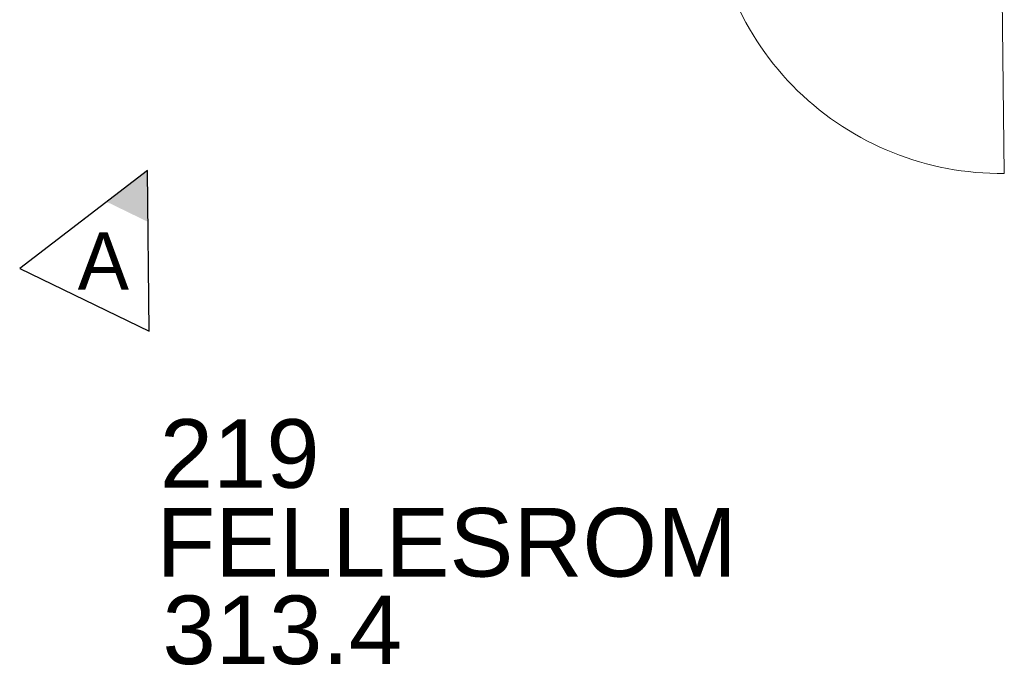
# Model space of a CAD drawing. Header units: millimetres. Extents: x 0 to 83478, y 0 to 53008.
# Tile 22 of 83: x 25076 to 28495, y 18334 to 20576. Entities that reach past the tile are written whole.
import ezdxf
from ezdxf.enums import TextEntityAlignment as Align

# ---------------------------------------------------------------- set-up
doc = ezdxf.new("R2010")
doc.units = ezdxf.units.MM
doc.header["$LTSCALE"] = 50
doc.header["$MEASUREMENT"] = 0
doc.linetypes.add('CENTRUMLINJE', pattern=[27, 20, -3, 1, -3])
doc.layers.get('0').update_dxf_attribs({"linetype": 'CONTINUOUS'})
for name, color, linetype in [('20602A200D001$0$832 Rominfo', 7, 'CONTINUOUS'), ('V060-', 3, 'CONTINUOUS'), ('V139', 7, 'CENTRUMLINJE')]:
    doc.layers.add(name, color=color, linetype=linetype)
doc.layers.add('20602A200D001$0$A-DOOR', color=31, linetype='CONTINUOUS', lineweight=13)
doc.styles.add('20602A200D001$0$Arial', font='arial.ttf', dxfattribs={"height": 238.125})
doc.styles.add('FISO', font='fiso')

# ---------------------------------------------------------------- blocks, each defined once
blk = doc.blocks.new('_REVPIL')
for p, q in [((10, 5), (0, 0)), ((10, -5), (10, 5)), ((0, 0), (10, -5))]:
    blk.add_line(p, q)
blk.add_solid([(0, 0), (3.2, -1.6), (3.2, 1.6)])
blk = doc.blocks.new('20602A200D001$0$DOOR 16 - DOOR 16-400036-P02')
at = {"layer": '20602A200D001$0$A-DOOR'}
blk.add_line((44047.3, 18780.2), (44059.1, 17770.2), dxfattribs=at)
blk.add_arc((44047.3, 18780.2), 1010, 180.6711, 270.6711, dxfattribs=at)
blk = doc.blocks.new('20602A200D001')
at = {"layer": '20602A200D001$0$A-DOOR'}
blk.add_blockref('20602A200D001$0$DOOR 16 - DOOR 16-400036-P02', (0, 0), dxfattribs=at)
at = {"layer": '20602A200D001$0$832 Rominfo', "linetype": 'Continuous', "style": '20602A200D001$0$Arial'}
for s, p in [('219', (41126.5, 16678.6)), ('FELLESROM', (41115.5, 16370.1)), ('313.4', (41135.9, 16066.3))]:
    blk.add_text(s, height=238.12, dxfattribs=at).set_placement(p)

msp = doc.modelspace()

# ---------------------------------------------------------------- block references
at = {"layer": 'V060-'}
msp.add_blockref('20602A200D001', (-15563.7, 2272.18), dxfattribs=at)
at = {"layer": 'V139', "xscale": 50, "yscale": 50, "zscale": 50, "rotation": 244.086882}
msp.add_blockref('_REVPIL', (25519.69, 20053.17), dxfattribs=at)

# ---------------------------------------------------------------- texts
at = {"layer": 'V139', "style": 'FISO'}
msp.add_text('A', height=200, dxfattribs=at).set_placement((25366.73, 19638.36), align=Align.CENTER)

doc.saveas('drawing.dxf')
